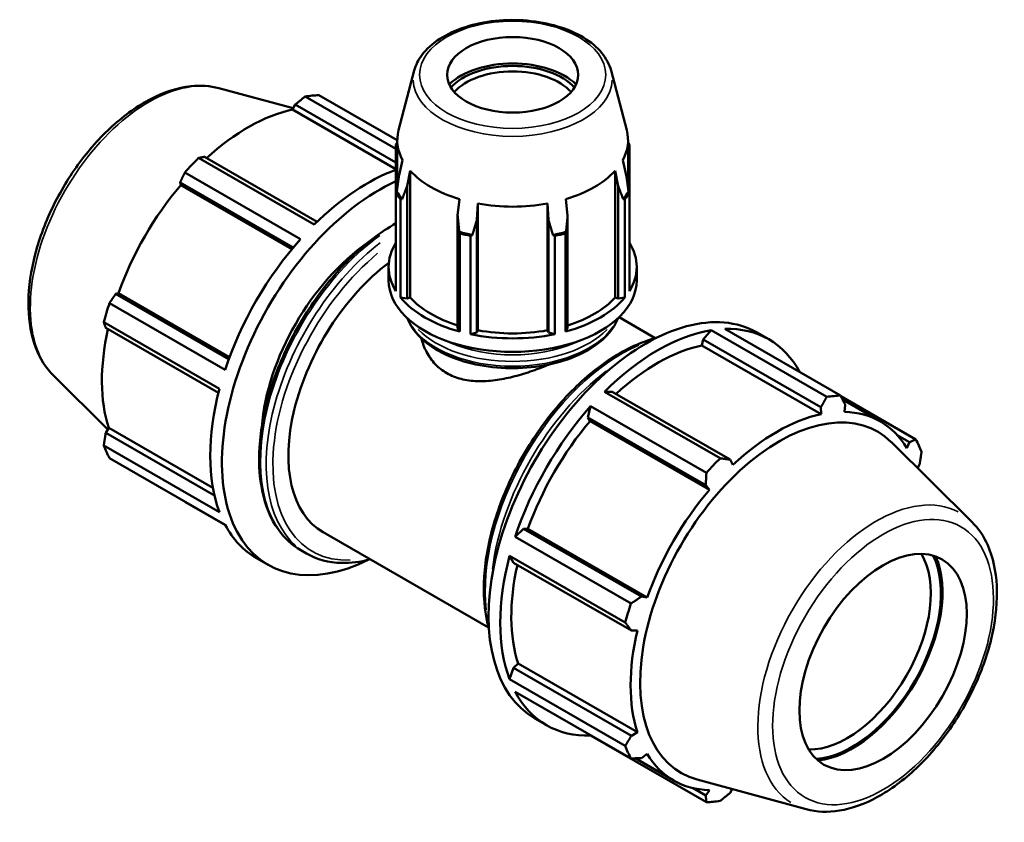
# Model space of a CAD drawing. Header units: inches. Extents: x 0.1 to 46.1, y -10.4 to 32.3.
# Tile 7 of 7: x 36.2 to 46.1, y 24.3 to 32.3. Entities that reach past the tile are written whole.
import ezdxf

# ---------------------------------------------------------------- set-up
doc = ezdxf.new("R2010")
doc.units = ezdxf.units.IN
doc.header["$MEASUREMENT"] = 0
doc.layers.add('Visible (ANSI)', color=7, linetype='Continuous', lineweight=50)
doc.layers.add('Visible Narrow (ANSI)', color=7, linetype='Continuous', lineweight=35)

msp = doc.modelspace()

# ---------------------------------------------------------------- linework, layer by layer
at = {"layer": 'Visible (ANSI)'}
for p, q in [((40.1842, 31.7688), (40.0271, 31.1714)), ((42.1504, 31.7688), (42.3075, 31.1714)), ((38.2323, 31.5917), (38.973, 31.3908)), ((40.0005, 30.9864), (39.0939, 31.5085)), ((39.2312, 31.5218), (40.0141, 31.071)), ((38.9654, 31.3775), (38.9949, 31.4289)), ((38.9949, 31.4289), (40.0005, 30.8498)), ((40.0005, 30.7814), (38.9654, 31.3775)), ((40.0005, 31.0296), (40.0005, 30.546)), ((40.0141, 30.5948), (40.0141, 31.0719)), ((42.3205, 30.5948), (42.3205, 31.0719)), ((42.334, 30.546), (42.334, 31.0296)), ((39.2136, 30.2568), (38.0865, 30.9058)), ((38.0284, 30.8949), (39.185, 30.2289)), ((40.0675, 30.8722), (40.032, 30.7227)), ((42.3026, 30.7227), (42.2671, 30.8722)), ((39.0477, 30.084), (37.8911, 30.7501)), ((40.1114, 30.6123), (40.1444, 30.7653)), ((40.1444, 29.4992), (40.1444, 30.7653)), ((42.1902, 30.7653), (42.2232, 30.6123)), ((42.1902, 29.4992), (42.1902, 30.7653)), ((37.8433, 30.6493), (38.9737, 29.9983)), ((37.8497, 30.6222), (37.8433, 30.6493)), ((38.9606, 29.9825), (37.8497, 30.6222)), ((40.1114, 29.4893), (40.1114, 30.6123)), ((42.2232, 30.6123), (42.2232, 29.4893)), ((40.0005, 29.564), (40.0005, 30.546)), ((42.334, 30.546), (42.334, 29.564)), ((40.0454, 30.4837), (40.0454, 29.5017)), ((40.6348, 30.4829), (40.6176, 30.3208)), ((40.8093, 30.2751), (40.8205, 30.4386)), ((40.8205, 29.1724), (40.8205, 30.4386)), ((41.5141, 29.1724), (41.5141, 30.4386)), ((41.5141, 30.4386), (41.5253, 30.2751)), ((41.717, 30.3208), (41.6998, 30.4829)), ((42.2892, 29.5017), (42.2892, 30.4837)), ((40.6176, 30.3208), (40.6176, 29.1977)), ((41.717, 29.1977), (41.717, 30.3208)), ((40.8093, 29.152), (40.8093, 30.2751)), ((41.5253, 30.2751), (41.5253, 29.152)), ((40.6392, 29.1597), (40.6392, 30.1417)), ((40.7474, 30.1159), (40.7474, 29.1339)), ((41.5872, 29.1339), (41.5872, 30.1159)), ((41.6954, 30.1417), (41.6954, 29.1597)), ((39.9273, 29.6706), (39.9273, 29.8058)), ((42.4073, 29.6706), (42.4073, 29.8058)), ((37.201, 29.5367), (37.2275, 29.5445)), ((38.3314, 28.8858), (37.201, 29.5367)), ((38.3384, 28.9047), (37.2275, 29.5445)), ((37.1377, 29.4451), (38.2943, 28.7791)), ((40.0454, 29.5017), (40.1114, 29.4893)), ((40.1114, 29.4893), (40.1444, 29.4992)), ((42.1902, 29.4992), (42.2232, 29.4893)), ((42.2232, 29.4893), (42.2892, 29.5017)), ((38.2374, 28.5875), (37.0808, 29.2536)), ((42.2302, 29.3029), (42.5925, 29.0943)), ((37.1002, 29.1975), (38.2274, 28.5484)), ((40.6176, 29.1977), (40.6392, 29.1597)), ((40.7474, 29.1339), (40.8093, 29.152)), ((40.8093, 29.152), (40.8205, 29.1724)), ((41.5141, 29.1724), (41.5253, 29.152)), ((41.5253, 29.152), (41.5872, 29.1339)), ((41.6954, 29.1597), (41.717, 29.1977)), ((43.1496, 29.173), (43.071, 29.0816)), ((44.3062, 28.5069), (43.1496, 29.173)), ((43.2869, 29.1863), (44.4435, 28.5202)), ((43.6103, 29.1501), (43.7272, 29.0828)), ((43.071, 29.0816), (43.0568, 29.0214)), ((43.071, 29.0816), (44.2481, 28.4038)), ((43.0568, 29.0214), (44.2492, 28.3347)), ((36.5785, 28.7197), (37.1209, 28.1829)), ((42.1626, 28.5585), (42.0841, 28.5594)), ((42.0841, 28.5594), (43.2407, 27.8934)), ((43.3397, 27.8807), (42.1626, 28.5585)), ((45.1969, 28.083), (44.446, 28.5155)), ((44.4654, 28.4779), (44.8419, 28.2611)), ((41.9467, 28.4146), (41.9194, 28.302)), ((43.1034, 27.7485), (41.9467, 28.4146)), ((44.2481, 28.4038), (44.2492, 28.3347)), ((44.4849, 28.3576), (44.4913, 28.4274)), ((41.9194, 28.302), (41.9412, 28.2661)), ((41.9194, 28.302), (43.0965, 27.6241)), ((41.9412, 28.2661), (43.1336, 27.5795)), ((37.1002, 28.1473), (37.1299, 28.1984)), ((38.1873, 27.5213), (37.1002, 28.1473)), ((38.1713, 27.5987), (37.1299, 28.1984)), ((45.7561, 27.259), (44.9518, 28.0549)), ((45.0106, 28.1255), (45.1336, 28.0546)), ((45.1336, 28.0546), (45.1071, 27.9965)), ((37.0808, 28.0217), (38.2374, 27.3556)), ((38.2943, 27.2296), (37.1377, 27.8957)), ((43.3692, 27.828), (43.3397, 27.8807)), ((45.2137, 27.7958), (45.2344, 27.8314)), ((43.0965, 27.6241), (43.1336, 27.5795)), ((37.8911, 27.4584), (38.2969, 27.2247)), ((41.2771, 27.1895), (41.1933, 27.1096)), ((41.319, 27.1884), (41.2771, 27.1895)), ((42.4542, 26.5116), (41.2771, 27.1895)), ((41.319, 27.1884), (42.5114, 26.5017)), ((39.2734, 27.1543), (40.927, 26.202)), ((41.1933, 27.1096), (42.35, 26.4436)), ((39.0502, 26.9747), (39.1067, 26.9422)), ((38.6074, 26.8959), (38.7243, 26.8286)), ((41.1364, 26.9181), (41.1763, 26.8502)), ((42.2931, 26.252), (41.1364, 26.9181)), ((41.1763, 26.8502), (42.3534, 26.1724)), ((42.5114, 26.5017), (42.4542, 26.5116)), ((42.3534, 26.1724), (42.4138, 26.1731)), ((41.1763, 25.8), (41.1364, 25.6862)), ((41.2214, 25.8423), (41.1763, 25.8)), ((42.3534, 25.1222), (41.1763, 25.8)), ((41.2214, 25.8423), (42.4138, 25.1557)), ((41.1364, 25.6862), (42.2931, 25.0201)), ((42.35, 24.8941), (41.1933, 25.5602)), ((41.3896, 25.2938), (41.5065, 25.2265)), ((41.9453, 25.1271), (41.9467, 25.1229)), ((41.9467, 25.1229), (43.1034, 24.4569)), ((42.4138, 25.1557), (42.3534, 25.1222)), ((42.4542, 24.8989), (42.5114, 24.9394)), ((42.3924, 24.896), (42.7766, 24.6748)), ((44.1022, 24.387), (43.0102, 24.6832)), ((43.0965, 24.5262), (42.9704, 24.5988)), ((43.1336, 24.5783), (43.0965, 24.5262)), ((43.3397, 24.5498), (43.3616, 24.5879))]:
    msp.add_line(p, q, dxfattribs=at)
for centre, major_axis, ratio in [((41.1673, 31.7255), (0.6555, 0), 0.575862), ((44.869, 25.8577), (0.5904, 1.0252), 0.578093)]:
    msp.add_ellipse(centre, major_axis=major_axis, ratio=ratio, dxfattribs=at)
for centre, major_axis, ratio, start_param, end_param in [((41.1673, 31.4142), (-0.7365, 0), 0.575862, 3.675107, 5.749671), ((41.1673, 31.4142), (-0.6948, 0), 0.575862, 3.619298, 5.80548), ((41.1673, 31.382), (0.6555, 0), 0.575862, 0.472362, 2.66923), ((38.5611, 29.4901), (1.1103, 1.9281), 0.578093, 0.343502, 0.438029), ((38.5254, 29.5107), (1.0326, 1.7932), 0.578093, 0.478032, 1.071949), ((41.1673, 31.0719), (-1.1532, 0), 0.575862, 6.1329, 6.588618), ((41.1673, 31.0719), (1.1532, 0), 0.575862, 5.977753, 6.43347), ((41.1673, 30.7878), (-1.24, 0), 0.575862, 5.906802, 5.93775), ((41.1673, 30.7878), (1.24, 0), 0.575862, 0.345435, 0.376383), ((38.5611, 29.4901), (-1.1103, -1.9281), 0.578093, 4.270492, 4.36502), ((39.7178, 28.8241), (-1.1103, -1.9281), 0.578093, 3.744346, 4.270492), ((41.1673, 31.0719), (1.1532, 0), 0.575862, 3.621558, 4.232423), ((41.1673, 31.0719), (1.1532, 0), 0.575862, 5.192355, 5.80322), ((38.5254, 29.5107), (1.0326, 1.7932), 0.578093, 1.26343, 1.874295), ((39.8347, 28.7567), (-1.1103, -1.9281), 0.578093, 3.819438, 6.999529), ((41.1673, 30.7878), (-1.24, 0), 0.575862, 0.345435, 0.439963), ((41.1673, 30.7915), (-1.2261, 0), 0.575862, 0.334715, 0.450683), ((41.1673, 30.7915), (1.2261, 0), 0.575862, 5.832503, 5.94847), ((41.1673, 30.7878), (1.24, 0), 0.575862, 5.843222, 5.93775), ((41.1673, 31.0719), (1.1532, 0), 0.575862, 4.406956, 5.017822), ((41.1673, 30.7915), (1.2261, 0), 0.575862, 4.261706, 4.377674), ((41.1673, 30.7878), (1.24, 0), 0.575862, 4.272426, 4.366954), ((41.1673, 30.7915), (1.2261, 0), 0.575862, 5.047104, 5.163072), ((41.1673, 30.7878), (1.24, 0), 0.575862, 5.057824, 5.152352), ((39.7178, 28.8241), (-1.1103, -1.9281), 0.578093, 4.36502, 5.055891), ((39.8347, 28.7567), (-0.8328, -1.4461), 0.578093, 4.021464, 5.403314), ((41.1673, 29.8058), (-1.24, 0), 0.575862, 5.93775, 6.628621), ((41.1673, 29.8058), (1.24, 0), 0.575862, 5.93775, 6.628621), ((40.1061, 28.6004), (-0.8328, -1.4461), 0.578093, 4.07539, 6.283185), ((41.1673, 29.6706), (-1.24, 0), 0.575862, 0, 3.141593), ((38.5611, 29.4901), (-1.1103, -1.9281), 0.578093, 5.055891, 5.150418), ((41.1673, 29.8058), (1.24, 0), 0.575862, 3.581556, 4.272426), ((41.1673, 29.8058), (1.1532, 0), 0.575862, 3.621558, 4.215556), ((41.1673, 29.8058), (1.24, 0), 0.575862, 5.152352, 5.843222), ((41.1673, 29.8058), (1.1532, 0), 0.575862, 5.209222, 5.80322), ((42.4999, 27.2219), (1.1103, 1.9281), 0.578093, 0, 3.141593), ((38.5254, 29.5107), (1.0326, 1.7932), 0.578093, 2.065615, 2.659693), ((41.1673, 29.8058), (1.24, 0), 0.575862, 4.366954, 5.057824), ((41.1673, 29.8058), (1.1532, 0), 0.575862, 4.406956, 5.017822), ((42.6168, 27.1546), (-1.1103, -1.9281), 0.578093, 3.579622, 4.270492), ((42.6168, 27.1546), (1.1103, 1.9281), 0.578093, 5.939684, 6.626687), ((42.6168, 27.1546), (-1.0326, -1.7932), 0.578093, 3.619624, 4.213542), ((39.7178, 28.8241), (-1.1103, -1.9281), 0.578093, 5.150418, 5.841289), ((43.7734, 26.4886), (1.1103, 1.9281), 0.578093, 0.343502, 0.438029), ((42.6168, 27.1546), (-1.1103, -1.9281), 0.578093, 4.36502, 5.055891), ((43.8325, 26.4545), (0.982, 1.7053), 0.578093, 6.13202, 9.575944), ((43.8092, 26.468), (1.0326, 1.7932), 0.578093, 5.975819, 6.586684), ((42.6168, 27.1546), (-1.0326, -1.7932), 0.578093, 4.405023, 5.015888), ((43.8092, 26.468), (-1.0326, -1.7932), 0.578093, 3.619624, 4.23049), ((43.7734, 26.4886), (1.1103, 1.9281), 0.578093, 5.841289, 5.935816), ((38.5611, 29.4901), (-1.1103, -1.9281), 0.578093, 5.841289, 5.935816), ((43.7734, 26.4886), (-1.1103, -1.9281), 0.578093, 4.270492, 4.36502), ((43.8092, 26.468), (-1.0326, -1.7932), 0.578093, 4.405023, 5.015888), ((39.7178, 28.8241), (-1.1103, -1.9281), 0.578093, 5.935816, 6.283185), ((42.6168, 27.1546), (-1.1103, -1.9281), 0.578093, 5.150418, 5.841289), ((44.5103, 26.0642), (0.5904, 1.0252), 0.578093, 3.448994, 5.975784), ((44.5605, 26.0353), (-0.6258, -1.0867), 0.578093, 0.365616, 2.775977), ((44.5605, 26.0353), (0.6367, 1.1056), 0.578093, 3.538363, 5.886415), ((42.6168, 27.1546), (-1.0326, -1.7932), 0.578093, 5.207208, 5.801286), ((43.7734, 26.4886), (-1.1103, -1.9281), 0.578093, 5.055891, 5.150418), ((43.8092, 26.468), (-1.0326, -1.7932), 0.578093, 5.190421, 5.801286), ((42.6168, 27.1546), (-1.1103, -1.9281), 0.578093, 5.935816, 6.626687), ((43.7734, 26.4886), (-1.1103, -1.9281), 0.578093, 5.841289, 5.935816), ((43.8092, 26.468), (-1.0326, -1.7932), 0.578093, 5.975819, 6.586684), ((43.7734, 26.4886), (-1.1103, -1.9281), 0.578093, 0.343502, 0.438029)]:
    msp.add_ellipse(centre, major_axis=major_axis, ratio=ratio, start_param=start_param, end_param=end_param, dxfattribs=at)
for points, knots in [([(42.1504, 31.7688), (42.1342, 31.8302), (42.1029, 31.8888), (42.0117, 32.0002), (41.9494, 32.0522), (41.7999, 32.1429), (41.7119, 32.181), (41.5208, 32.2383), (41.4178, 32.2577), (41.2074, 32.276), (41.1001, 32.2752), (40.891, 32.2535), (40.7894, 32.2326), (40.6014, 32.1725), (40.515, 32.1331), (40.3667, 32.0383), (40.3046, 31.9828), (40.2238, 31.8735), (40.1982, 31.8222), (40.1842, 31.7688)], [0.935683, 0.935683, 0.935683, 0.935683, 1.225932, 1.225932, 1.544561, 1.544561, 1.875556, 1.875556, 2.205797, 2.205797, 2.534489, 2.534489, 2.863256, 2.863256, 3.193658, 3.193658, 3.524412, 3.524412, 3.776706, 3.776706, 3.776706, 3.776706]), ([(36.5785, 28.7197), (36.502, 28.7953), (36.4426, 28.8906), (36.3557, 29.118), (36.3317, 29.2529), (36.3242, 29.5479), (36.3423, 29.709), (36.4189, 30.0369), (36.4773, 30.2038), (36.6275, 30.5267), (36.7191, 30.6828), (36.927, 30.9698), (37.0431, 31.1006), (37.29, 31.3244), (37.4207, 31.4172), (37.6853, 31.5535), (37.8193, 31.5971), (38.0473, 31.622), (38.143, 31.6159), (38.2323, 31.5917)], [4.076223, 4.076223, 4.076223, 4.076223, 4.364958, 4.364958, 4.683175, 4.683175, 5.014797, 5.014797, 5.345755, 5.345755, 5.675086, 5.675086, 6.004499, 6.004499, 6.335633, 6.335633, 6.666958, 6.666958, 6.915484, 6.915484, 6.915484, 6.915484]), ([(40.0005, 30.2416), (39.9247, 30.1985), (39.8491, 30.1482), (39.6292, 29.9805), (39.4883, 29.8448), (39.2292, 29.5381), (39.1111, 29.3672), (38.9093, 29.0072), (38.8256, 28.8181), (38.701, 28.4405), (38.6601, 28.252), (38.6257, 27.8938), (38.6323, 27.7242), (38.6937, 27.4217), (38.7484, 27.2885), (38.8872, 27.0947), (38.963, 27.0249), (39.0502, 26.9747)], [6.277389, 6.277389, 6.277389, 6.277389, 6.443267, 6.443267, 6.767294, 6.767294, 7.090629, 7.090629, 7.413694, 7.413694, 7.737102, 7.737102, 8.061193, 8.061193, 8.384024, 8.384024, 8.641314, 8.641314, 8.641314, 8.641314]), ([(40.1149, 29.293), (40.1215, 29.2753), (40.1294, 29.2579), (40.1727, 29.1757), (40.2238, 29.1152), (40.356, 29.0049), (40.4387, 28.9558), (40.6258, 28.8754), (40.7304, 28.8443), (40.9503, 28.8033), (41.0656, 28.7932), (41.2956, 28.7949), (41.4102, 28.8066), (41.6279, 28.8507), (41.7308, 28.8831), (41.915, 28.9662), (41.9961, 29.0168), (42.1272, 29.1323), (42.1775, 29.1971), (42.2127, 29.2753), (42.2164, 29.2841), (42.2197, 29.293)], [4.14017, 4.14017, 4.14017, 4.14017, 4.221566, 4.221566, 4.531426, 4.531426, 4.856954, 4.856954, 5.184312, 5.184312, 5.510414, 5.510414, 5.835992, 5.835992, 6.162177, 6.162177, 6.489599, 6.489599, 6.814523, 6.814523, 6.855404, 6.855404, 6.855404, 6.855404]), ([(40.2562, 29.0898), (40.2676, 29.044), (40.2845, 28.999), (40.3299, 28.9122), (40.3593, 28.8708), (40.4279, 28.7986), (40.4672, 28.7679), (40.5097, 28.7434)], [13.265662, 13.265662, 13.265662, 13.265662, 13.697499, 13.697499, 14.155185, 14.155185, 14.612871, 14.612871, 14.612871, 14.612871]), ([(42.6054, 29.0977), (42.558, 29.0855), (42.5101, 29.07), (42.315, 28.9948), (42.1655, 28.9088), (41.8749, 28.6873), (41.734, 28.5516), (41.4749, 28.2449), (41.3568, 28.074), (41.155, 27.714), (41.0713, 27.5249), (40.9467, 27.1473), (40.9058, 26.9587), (40.8714, 26.6006), (40.878, 26.431), (40.915, 26.2486), (40.9223, 26.2185), (40.9306, 26.1892)], [6.013873, 6.013873, 6.013873, 6.013873, 6.119962, 6.119962, 6.443267, 6.443267, 6.767294, 6.767294, 7.090629, 7.090629, 7.413694, 7.413694, 7.737102, 7.737102, 8.061193, 8.061193, 8.127161, 8.127161, 8.127161, 8.127161]), ([(40.5097, 28.7434), (40.5522, 28.719), (40.5998, 28.6996), (40.7027, 28.673), (40.758, 28.6658), (40.8723, 28.6622), (40.9316, 28.6659), (41.0503, 28.6815), (41.1098, 28.6934), (41.2245, 28.7219), (41.2839, 28.7394), (41.4027, 28.7796), (41.4621, 28.8021), (41.5239, 28.8278), (41.5284, 28.8296), (41.5328, 28.8315)], [0, 0, 0, 0, 0.457686, 0.457686, 0.915372, 0.915372, 1.373058, 1.373058, 1.830744, 1.830744, 2.286363, 2.286363, 2.741981, 2.741981, 2.777469, 2.777469, 2.777469, 2.777469]), ([(44.1022, 24.387), (44.2061, 24.3588), (44.3183, 24.3553), (44.5585, 24.3942), (44.6873, 24.4413), (44.9463, 24.5828), (45.0764, 24.6794), (45.3216, 24.9102), (45.4366, 25.0444), (45.6406, 25.3364), (45.7296, 25.494), (45.8735, 25.8179), (45.9283, 25.984), (45.998, 26.3098), (46.0126, 26.4694), (45.9977, 26.7667), (45.9682, 26.9045), (45.8752, 27.1142), (45.822, 27.1939), (45.7561, 27.259)], [2.509294, 2.509294, 2.509294, 2.509294, 2.798029, 2.798029, 3.116247, 3.116247, 3.447868, 3.447868, 3.778826, 3.778826, 4.108157, 4.108157, 4.43757, 4.43757, 4.768704, 4.768704, 5.100029, 5.100029, 5.348555, 5.348555, 5.348555, 5.348555]), ([(39.1067, 26.9422), (39.2102, 26.8826), (39.3294, 26.8508), (39.5485, 26.8457), (39.6442, 26.8581), (39.7421, 26.8844)], [2.3581282, 2.3581282, 2.3581282, 2.3581282, 2.663448, 2.663448, 2.8818894, 2.8818894, 2.8818894, 2.8818894])]:
    msp.add_open_spline(points, degree=3, knots=knots, dxfattribs=at)
for points, weights in [([(39.0939, 31.5085), (39.0432, 31.468), (38.9949, 31.4289)], [1, 1.00128728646, 1.00175780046]), ([(40.0092, 31.0234), (40.0049, 31.0265), (40.0005, 31.0296)], [1, 1.00003021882, 1]), ([(40.0141, 31.0476), (40.0117, 31.0356), (40.0092, 31.0234)], [1.00076254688, 1.00039087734, 1]), ([(42.3254, 31.0234), (42.3229, 31.0356), (42.3205, 31.0476)], [1, 1.00039087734, 1.00076254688]), ([(42.334, 31.0296), (42.3297, 31.0265), (42.3254, 31.0234)], [1, 1.0000302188, 1]), ([(38.0865, 30.9058), (38.0579, 30.9006), (38.0284, 30.8949)], [1.00175780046, 1.00128728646, 1]), ([(37.8911, 30.7501), (37.8665, 30.6987), (37.8433, 30.6493)], [1, 1.00128728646, 1.00175780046]), ([(40.0092, 30.5595), (40.0208, 30.6433), (40.032, 30.7227)], [1, 1.00185136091, 1.00327181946]), ([(42.3026, 30.7227), (42.3138, 30.6433), (42.3254, 30.5595)], [1.00327181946, 1.00185136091, 1]), ([(40.1114, 30.6123), (40.0879, 30.5501), (40.0636, 30.4839)], [1.00327181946, 1.00185136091, 1]), ([(42.271, 30.4839), (42.2467, 30.5501), (42.2232, 30.6123)], [1, 1.00185136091, 1.00327181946]), ([(40.0005, 30.546), (40.0049, 30.5528), (40.0092, 30.5595)], [1, 1.00003021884, 1]), ([(42.3254, 30.5595), (42.3297, 30.5528), (42.334, 30.546)], [1, 1.00003021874, 1]), ([(40.0636, 30.4839), (40.0546, 30.4838), (40.0454, 30.4837)], [1, 1.00003021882, 1]), ([(42.2892, 30.4837), (42.28, 30.4838), (42.271, 30.4839)], [1, 1.00003021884, 1]), ([(40.6332, 30.1559), (40.6253, 30.2406), (40.6176, 30.3208)], [1, 1.00185136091, 1.00327181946]), ([(41.717, 30.3208), (41.7093, 30.2406), (41.7014, 30.1559)], [1.00327181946, 1.00185136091, 1]), ([(40.8093, 30.2751), (40.7873, 30.2019), (40.7645, 30.1246)], [1.00327181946, 1.00185136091, 1]), ([(41.5701, 30.1246), (41.5473, 30.2019), (41.5253, 30.2751)], [1, 1.00185136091, 1.00327181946]), ([(40.6392, 30.1417), (40.6362, 30.1489), (40.6332, 30.1559)], [1, 1.0000302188, 1]), ([(40.7645, 30.1246), (40.756, 30.1203), (40.7474, 30.1159)], [1, 1.00003021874, 1]), ([(41.5872, 30.1159), (41.5786, 30.1203), (41.5701, 30.1246)], [1, 1.00003021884, 1]), ([(41.7014, 30.1559), (41.6984, 30.1489), (41.6954, 30.1417)], [1, 1.00003021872, 1]), ([(37.201, 29.5367), (37.1698, 29.492), (37.1377, 29.4451)], [1.00175780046, 1.00128728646, 1]), ([(37.0808, 29.2536), (37.0905, 29.2251), (37.1002, 29.1975)], [1, 1.00128728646, 1.00175780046]), ([(44.2481, 28.4038), (44.2767, 28.4542), (44.3062, 28.5069)], [1.00175780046, 1.00128728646, 1]), ([(44.4435, 28.5202), (44.4681, 28.4727), (44.4913, 28.4274)], [1, 1.00128728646, 1.00175780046]), ([(37.1002, 28.1473), (37.0905, 28.0859), (37.0808, 28.0217)], [1.00175780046, 1.00128728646, 1]), ([(45.1336, 28.0546), (45.1648, 28.0684), (45.1969, 28.083)], [1.00175780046, 1.00128728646, 1]), ([(45.2538, 27.957), (45.2441, 27.8928), (45.2344, 27.8314)], [1, 1.00128728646, 1.00175780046]), ([(43.2407, 27.8934), (43.2914, 27.8868), (43.3397, 27.8807)], [1, 1.00128728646, 1.00175780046]), ([(43.0965, 27.6241), (43.1001, 27.6849), (43.1034, 27.7485)], [1.00175780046, 1.00128728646, 1]), ([(37.8886, 27.4632), (37.8898, 27.4608), (37.8911, 27.4584)], [1.00012769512, 1.00006488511, 1]), ([(42.35, 26.4436), (42.4033, 26.4782), (42.4542, 26.5116)], [1, 1.00128728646, 1.00175780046]), ([(42.3534, 26.1724), (42.3241, 26.2113), (42.2931, 26.252)], [1.00175780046, 1.00128728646, 1]), ([(42.2931, 25.0201), (42.3241, 25.0721), (42.3534, 25.1222)], [1, 1.00128728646, 1.00175780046]), ([(42.4542, 24.8989), (42.4033, 24.8965), (42.35, 24.8941)], [1.00175780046, 1.00128728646, 1]), ([(43.1034, 24.4569), (43.1001, 24.4921), (43.0965, 24.5262)], [1, 1.00128728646, 1.00175780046]), ([(43.3397, 24.5498), (43.2914, 24.5107), (43.2407, 24.4702)], [1.00175780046, 1.00128728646, 1])]:
    msp.add_rational_spline(points, weights, degree=2, dxfattribs=at)
at = {"layer": 'Visible Narrow (ANSI)'}
for centre, major_axis, ratio in [((41.1673, 31.7255), (-0.9302, 0), 0.575862), ((44.869, 25.8577), (-0.7787, -1.3523), 0.578093)]:
    msp.add_ellipse(centre, major_axis=major_axis, ratio=ratio, dxfattribs=at)
for centre, major_axis, ratio, start_param, end_param in [((37.5319, 30.0829), (0.8365, 1.4526), 0.578093, 0.293129, 2.848464), ((41.1673, 31.6831), (-0.9943, 0), 0.575862, 0.021823, 3.11977), ((40.0162, 28.6522), (-0.966, -1.6775), 0.578093, 4.053838, 6.165851), ((40.0727, 28.6197), (-0.966, -1.6775), 0.578093, 4.093051, 6.167915), ((40.1061, 28.6004), (-0.9424, -1.6365), 0.578093, 4.142524, 6.632027), ((41.1673, 29.4353), (1.0788, 0), 0.575862, 3.51181, 5.912968), ((41.1673, 29.4825), (-1.0788, 0), 0.575862, 0.506785, 2.634808), ((41.1673, 29.5212), (-1.0315, 0), 0.575862, 0.932555, 2.209038), ((42.2619, 27.359), (0.966, 1.6775), 0.578093, 0.661552, 2.480041), ((42.3184, 27.3265), (-0.966, -1.6775), 0.578093, 4.081602, 5.343176), ((44.8027, 25.8958), (0.8365, 1.4526), 0.578093, 0.021031, 3.120562)]:
    msp.add_ellipse(centre, major_axis=major_axis, ratio=ratio, start_param=start_param, end_param=end_param, dxfattribs=at)

doc.saveas('drawing.dxf')
